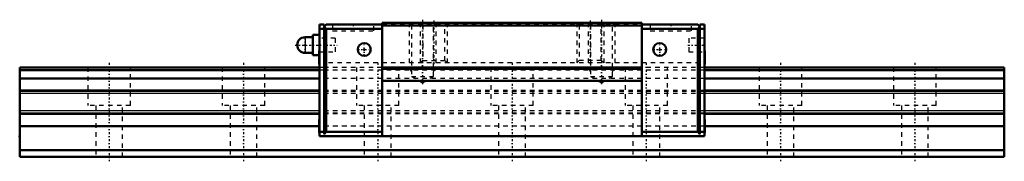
# Model space of a CAD drawing. Header units: millimetres. Extents: x -20 to 200, y -1 to 31.
import ezdxf

# ---------------------------------------------------------------- set-up
doc = ezdxf.new("R2010")
doc.units = ezdxf.units.MM
doc.linetypes.add('Center', pattern=[1.5, 0.45, -0.5, 0.05, -0.5])
doc.linetypes.add('Dashed', pattern=[2, 1, -1])
for name, color, linetype, lineweight in [('2d ConnectionPoints', 7, 'Continuous', 50), ('AM_0', 7, 'Continuous', 50), ('AM_4', 3, 'Continuous', 25), ('AM_5', 3, 'Continuous', 25), ('AM_7', 7, 'Center', 25), ('AM_9', 6, 'Dashed', 25)]:
    doc.layers.add(name, color=color, linetype=linetype, lineweight=lineweight)

# ---------------------------------------------------------------- blocks, each defined once
blk = doc.blocks.new('1_SRG_PB107_grease_nipple_joint_0_in_SRG20XA1SS220LPG200PB1076690001_0')
at = {"layer": 'AM_0'}
for p, q in [((45.5, 26.75), (43.75, 26.75)), ((47, 27.25), (45.5, 27.25)), ((45.5, 27.25), (45.5, 22.75)), ((43.75, 23.25), (45.5, 23.25)), ((45.5, 22.75), (46.9, 22.75))]:
    blk.add_line(p, q, dxfattribs=at)
blk.add_arc((43.75, 25), 1.75, 90, 270, dxfattribs=at)
at = {"layer": 'AM_4'}
blk.add_line((43.75, 26.75), (43.75, 23.25), dxfattribs=at)
at = {"layer": 'AM_7'}
for p, q in [((43.75, 23.1625), (43.75, 26.8375)), ((41.575, 25), (50.925, 25))]:
    blk.add_line(p, q, dxfattribs=at)
at = {"layer": 'AM_9'}
for p, q in [((50.5, 26.5), (47, 26.5)), ((50.5, 26.5), (50.5, 23.5)), ((46.9, 22.75), (47, 22.75)), ((47, 23.5), (50.5, 23.5))]:
    blk.add_line(p, q, dxfattribs=at)
blk = doc.blocks.new('2_SRG20XASSPB1071_Slide15_25_0_in_SRG20XA1SS220LPG200PB1076690001_0')
at = {"layer": 'AM_0'}
for p, q in [((48, 29.6), (47, 29.6)), ((47, 29.6), (47, 4.6)), ((48, 28.6), (47, 28.6)), ((48, 29.1), (48.5, 29.6)), ((48, 29.6), (48, 5.1)), ((48.5, 28.6), (48, 29.1)), ((61, 29.6), (48.5, 29.6)), ((48.5, 28.6), (48.5, 5.6)), ((61, 28.6), (48.5, 28.6)), ((119, 30), (61, 30)), ((61, 30), (61, 4.6)), ((119, 29.4), (61, 29.4)), ((119, 30), (119, 4.6)), ((119, 29.6), (131.5, 29.6)), ((119, 28.6), (131.5, 28.6)), ((132, 29.1), (131.5, 29.6)), ((131.5, 28.6), (132, 29.1)), ((131.5, 28.6), (131.5, 5.6)), ((132, 29.6), (132, 5.1)), ((132, 29.6), (133, 29.6)), ((132, 28.6), (133, 28.6)), ((133, 4.6), (133, 29.6)), ((46.9, 23.6), (46.9, 20.8)), ((133.1, 23.6), (133.1, 20.8)), ((119, 20), (61, 20)), ((119, 19.7), (61, 19.7)), ((119, 17), (61, 17)), ((46.9, 8.25), (46.9, 5.45)), ((133.1, 8.25), (133.1, 5.45)), ((48, 5.6), (47, 5.6)), ((133, 4.6), (47, 4.6)), ((48, 5.1), (48.5, 5.6)), ((61, 5.6), (48.5, 5.6)), ((119, 5.6), (131.5, 5.6)), ((132, 5.1), (131.5, 5.6)), ((132, 5.6), (133, 5.6))]:
    blk.add_line(p, q, dxfattribs=at)
for centre in [(57, 24), (123, 24)]:
    blk.add_circle(centre, 1.45, dxfattribs=at)
for centre, start, end in [((47, 23.6), 90, 180), ((133, 23.6), 0, 90), ((47, 20.8), 180, 270), ((133, 20.8), 270, 360), ((47, 8.25), 90, 180), ((133, 8.25), 0, 90), ((47, 5.45), 180, 270), ((133, 5.45), 270, 360)]:
    blk.add_arc(centre, 0.1, start, end, dxfattribs=at)
at = {"layer": 'AM_5', "linetype": 'Dashed'}
for p, q in [((67, 30), (67, 20)), ((69.5, 30), (69.5, 21)), ((73, 30), (73, 20)), ((75.5, 30), (75.5, 21)), ((104.5, 30), (104.5, 21)), ((107, 30), (107, 20)), ((110.5, 30), (110.5, 21)), ((113, 30), (113, 20)), ((67.54, 19), (67, 20)), ((67, 20), (73, 20)), ((72.46, 19), (73, 20)), ((107.54, 19), (107, 20)), ((107, 20), (113, 20)), ((112.46, 19), (113, 20))]:
    blk.add_line(p, q, dxfattribs=at)
at = {"layer": 'AM_7'}
for p, q in [((54.5, 29.67), (54.5, 28.13)), ((70, 30.67), (70, 15.91)), ((72.5, 30.45), (72.5, 20.55)), ((107.5, 30.45), (107.5, 20.55)), ((110, 30.67), (110, 15.91)), ((125.5, 29.67), (125.5, 28.13)), ((57, 22.48), (57, 25.52)), ((123, 22.48), (123, 25.52)), ((129.32, 25), (133.18, 25)), ((46.9, 22.2), (47.01, 22.2)), ((55.48, 24), (58.52, 24)), ((121.48, 24), (124.52, 24)), ((133, 22.2), (133.1, 22.2)), ((46.9, 6.85), (47.01, 6.85)), ((133, 6.85), (133.1, 6.85))]:
    blk.add_line(p, q, dxfattribs=at)
at = {"layer": 'AM_9'}
for p, q in [((49.9, 29.6), (49.9, 28.2)), ((59.1, 28.2), (59.1, 29.6)), ((61, 29.7), (119, 29.7)), ((67, 30), (67.54, 29.46)), ((67.54, 29.46), (67.54, 18)), ((67.54, 29.46), (74.96, 29.46)), ((69.5, 30), (70.04, 29.46)), ((70.04, 29.46), (70.04, 21.54)), ((72.46, 29.46), (73, 30)), ((72.46, 18), (72.46, 29.46)), ((74.96, 29.46), (75.5, 30)), ((74.96, 21.54), (74.96, 29.46)), ((104.5, 30), (105.04, 29.46)), ((105.04, 29.46), (105.04, 21.54)), ((105.04, 29.46), (112.46, 29.46)), ((107, 30), (107.54, 29.46)), ((107.54, 29.46), (107.54, 18)), ((109.96, 29.46), (110.5, 30)), ((109.96, 21.54), (109.96, 29.46)), ((112.46, 29.46), (113, 30)), ((112.46, 18), (112.46, 29.46)), ((120.9, 29.6), (120.9, 28.2)), ((130.1, 28.2), (130.1, 29.6)), ((50.5, 26.5), (47, 26.5)), ((49.9, 28.2), (59.1, 28.2)), ((50.5, 26.5), (50.5, 23.5)), ((120.9, 28.2), (130.1, 28.2)), ((133, 26.5), (129.5, 26.5)), ((129.5, 26.5), (129.5, 23.5)), ((46.95, 23.07), (46.9, 23.07)), ((46.95, 22.63), (46.9, 22.63)), ((46.95, 23.07), (46.95, 21.33)), ((47, 23.5), (50.5, 23.5)), ((129.5, 23.5), (133, 23.5)), ((133.05, 23.07), (133.1, 23.07)), ((133.05, 23.07), (133.05, 21.33)), ((133.05, 22.63), (133.1, 22.63)), ((46.95, 21.77), (46.9, 21.77)), ((46.95, 21.33), (46.9, 21.33)), ((48, 20), (47, 20)), ((132, 21), (48, 21)), ((70.04, 21.54), (69.5, 21)), ((70.04, 21.54), (74.96, 21.54)), ((75.5, 21), (74.96, 21.54)), ((105.04, 21.54), (104.5, 21)), ((109.96, 21.54), (105.04, 21.54)), ((110.5, 21), (109.96, 21.54)), ((133, 20), (132, 20)), ((133.05, 21.77), (133.1, 21.77)), ((133.05, 21.33), (133.1, 21.33)), ((48, 19.4), (47, 19.4)), ((67.54, 18), (72.46, 18)), ((67.54, 18), (70, 16.58)), ((70, 16.58), (72.46, 18)), ((107.54, 18), (112.46, 18)), ((107.54, 18), (110, 16.58)), ((110, 16.58), (112.46, 18)), ((133, 19.4), (132, 19.4)), ((133, 17.55), (47, 17.55)), ((133, 14.8), (47, 14.8)), ((133, 14.62), (47, 14.62)), ((133, 14.13), (47, 14.13)), ((133, 10.27), (47, 10.27)), ((133, 9.78), (47, 9.78)), ((133, 9.6), (47, 9.6)), ((46.95, 7.72), (46.9, 7.72)), ((46.95, 7.28), (46.9, 7.28)), ((46.95, 7.72), (46.95, 5.98)), ((133, 6.85), (47, 6.85)), ((133.05, 7.72), (133.1, 7.72)), ((133.05, 7.72), (133.05, 5.98)), ((133.05, 7.28), (133.1, 7.28)), ((46.95, 6.42), (46.9, 6.42)), ((46.95, 5.98), (46.9, 5.98)), ((133.05, 6.42), (133.1, 6.42)), ((133.05, 5.98), (133.1, 5.98))]:
    blk.add_line(p, q, dxfattribs=at)
blk = doc.blocks.new('3_SRG20XA22020_Track_0_in_SRG20XA1SS220LPG200PB1076690001_0')
at = {"layer": 'AM_0'}
for p, q in [((47, 20), (-20, 20)), ((-20, 20), (-20, 0)), ((200, 20), (133, 20)), ((200, 20), (200, 0)), ((47, 19.4), (-20, 19.4)), ((200, 19.4), (133, 19.4)), ((47, 17.55), (-20, 17.55)), ((200, 17.55), (133, 17.55)), ((47, 14.8), (-20, 14.8)), ((200, 14.8), (133, 14.8)), ((47, 9.6), (-20, 9.6)), ((200, 9.6), (133, 9.6)), ((46.9, 6.85), (-20, 6.85)), ((200, 6.85), (133.1, 6.85)), ((200, 1.5), (-20, 1.5)), ((200, 0), (-20, 0))]:
    blk.add_line(p, q, dxfattribs=at)
at = {"layer": 'AM_4'}
for p, q in [((47, 14.62), (-20, 14.62)), ((47, 14.13), (-20, 14.13)), ((200, 14.62), (133, 14.62)), ((200, 14.13), (133, 14.13)), ((47, 10.27), (-20, 10.27)), ((47, 9.78), (-20, 9.78)), ((200, 10.27), (133, 10.27)), ((200, 9.78), (133, 9.78))]:
    blk.add_line(p, q, dxfattribs=at)
at = {"layer": 'AM_7'}
for p, q in [((0, 21), (0, -1)), ((30, 21), (30, -1)), ((60, 21), (60, -1)), ((90, 21), (90, -1)), ((120, 21), (120, -1)), ((150, 21), (150, -1)), ((180, 21), (180, -1))]:
    blk.add_line(p, q, dxfattribs=at)
at = {"layer": 'AM_9'}
for p, q in [((-4.75, 20), (-4.75, 11.5)), ((4.75, 11.5), (4.75, 20)), ((25.25, 20), (25.25, 11.5)), ((34.75, 11.5), (34.75, 20)), ((61, 20), (47, 20)), ((55.25, 20), (55.25, 11.5)), ((64.75, 11.5), (64.75, 20)), ((85.25, 20), (85.25, 11.5)), ((94.75, 11.5), (94.75, 20)), ((115.25, 20), (115.25, 11.5)), ((133, 20), (119, 20)), ((124.75, 11.5), (124.75, 20)), ((145.25, 20), (145.25, 11.5)), ((154.75, 11.5), (154.75, 20)), ((175.25, 20), (175.25, 11.5)), ((184.75, 11.5), (184.75, 20)), ((133, 19.4), (47, 19.4)), ((133, 17.55), (47, 17.55)), ((133, 14.8), (47, 14.8)), ((133, 14.62), (47, 14.62)), ((133, 14.13), (47, 14.13)), ((4.75, 11.5), (-4.75, 11.5)), ((-3, 11.5), (-3, 0)), ((3, 0), (3, 11.5)), ((34.75, 11.5), (25.25, 11.5)), ((27, 11.5), (27, 0)), ((33, 0), (33, 11.5)), ((64.75, 11.5), (55.25, 11.5)), ((57, 11.5), (57, 0)), ((63, 0), (63, 11.5)), ((94.75, 11.5), (85.25, 11.5)), ((87, 11.5), (87, 0)), ((93, 0), (93, 11.5)), ((124.75, 11.5), (115.25, 11.5)), ((117, 11.5), (117, 0)), ((123, 0), (123, 11.5)), ((154.75, 11.5), (145.25, 11.5)), ((147, 11.5), (147, 0)), ((153, 0), (153, 11.5)), ((184.75, 11.5), (175.25, 11.5)), ((177, 11.5), (177, 0)), ((183, 0), (183, 11.5)), ((133, 10.27), (47, 10.27)), ((133, 9.78), (47, 9.78)), ((133, 9.6), (47, 9.6)), ((133.1, 6.85), (46.9, 6.85))]:
    blk.add_line(p, q, dxfattribs=at)

msp = doc.modelspace()

# ---------------------------------------------------------------- linework, layer by layer
at = {"layer": '2d ConnectionPoints'}
for p in [(47, 25), (133, 25), (57, 24), (57, 24), (123, 24), (123, 24), (-20, 4.6), (90, 4.6), (0, 0), (0, 0)]:
    msp.add_point(p, dxfattribs=at)

# ---------------------------------------------------------------- block references
for name in ['2_SRG20XASSPB1071_Slide15_25_0_in_SRG20XA1SS220LPG200PB1076690001_0', '1_SRG_PB107_grease_nipple_joint_0_in_SRG20XA1SS220LPG200PB1076690001_0', '3_SRG20XA22020_Track_0_in_SRG20XA1SS220LPG200PB1076690001_0']:
    msp.add_blockref(name, (0, 0))

doc.saveas('drawing.dxf')
